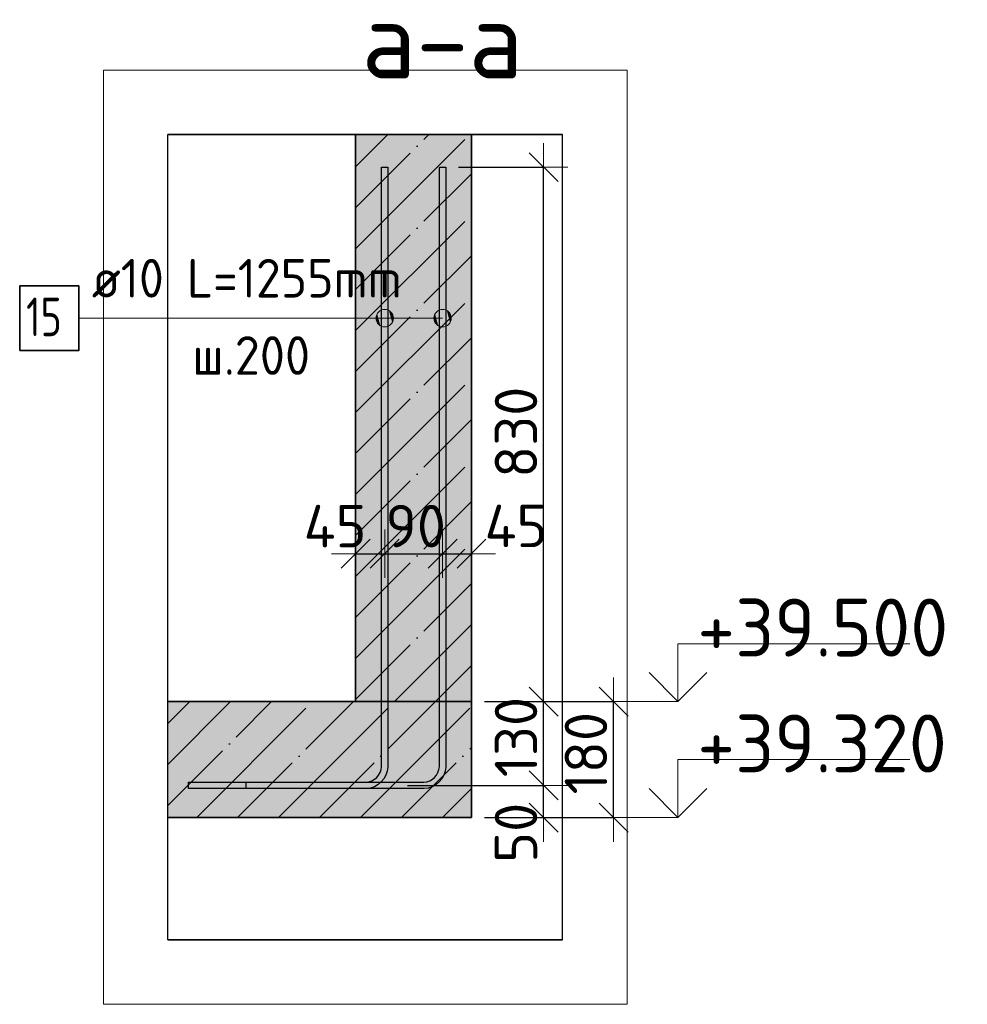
# Model space of a CAD drawing. Header units: millimetres. Extents: x 6386 to 94758, y 48049 to 71352.
# Tile 2 of 38: x 22382 to 23854, y 68729 to 70259. Entities that reach past the tile are written whole.
import ezdxf

# ---------------------------------------------------------------- set-up
doc = ezdxf.new("R2010")
doc.units = ezdxf.units.MM
doc.header["$PDMODE"] = 65
doc.linetypes.add('______11', pattern=[150, 120, -15, 0, -15])
doc.linetypes.add('______5', pattern=[330, 240, -30, 30, -30])
for name, color, linetype, lineweight in [('Standard', 7, 'Continuous', 25), ('Арм.стержн. Выпуски', 180, 'Continuous', 35), ('Высотная отметки_ общее', 7, 'Continuous', 13), ('Размерная линия_ общее', 7, 'Continuous', 13)]:
    doc.layers.add(name, color=color, linetype=linetype, lineweight=lineweight)
doc.styles.add('ISOCPEUR', font='ISOCPEUR')
doc.dimstyles.new('DIMSTYLE_2', dxfattribs={"dimtxt": 66, "dimasz": 75, "dimexe": 0, "dimexo": 0, "dimgap": 33, "dimtad": 2, "dimdec": 0, "dimrnd": 5, "dimzin": 12, "dimdsep": 46, "dimtxsty": 'ISOCPEUR', "dimblk1": 'ALL_ML_STRICH', "dimblk2": 'ALL_ML_STRICH', "dimsah": 1, "dimcen": 0, "dimclrd": 7, "dimclre": 256, "dimclrt": 7, "dimadec": 0, "dimazin": 0, "dimtfac": 1, "dimtdec": 0, "dimtix": 1, "dimtmove": 2, "dimatfit": 3, "dimfxl": 0, "dimtvp": 1.2, "dimtzin": 0, "dimlwd": 0, "dimlwe": -3, "dimarcsym": 0})
doc.dimstyles.new('DIMSTYLE_3', dxfattribs={"dimtxt": 66, "dimasz": 75, "dimexe": 0, "dimexo": 0, "dimgap": 33, "dimtad": 2, "dimdec": 0, "dimrnd": 5, "dimzin": 12, "dimdsep": 46, "dimtxsty": 'ISOCPEUR', "dimblk1": 'ALL_ML_STRICH', "dimblk2": 'ALL_ML_STRICH', "dimsah": 1, "dimcen": 0, "dimclrd": 7, "dimclre": 256, "dimclrt": 7, "dimadec": 0, "dimazin": 0, "dimtfac": 1, "dimtdec": 0, "dimtix": 1, "dimtmove": 2, "dimatfit": 3, "dimfxl": 0, "dimtvp": 1.2, "dimtzin": 0, "dimlwd": 0, "dimlwe": -3, "dimarcsym": 0})
doc.dimstyles.new('DIMSTYLE_4', dxfattribs={"dimtxt": 66, "dimasz": 75, "dimexe": 0, "dimexo": 0, "dimgap": 33, "dimtad": 2, "dimdec": 0, "dimrnd": 5, "dimzin": 12, "dimdsep": 46, "dimtxsty": 'ISOCPEUR', "dimblk1": 'ALL_ML_STRICH', "dimblk2": 'ALL_ML_STRICH', "dimsah": 1, "dimcen": 0, "dimclrd": 7, "dimclre": 256, "dimclrt": 7, "dimadec": 0, "dimazin": 0, "dimtfac": 1, "dimtdec": 0, "dimtix": 1, "dimtmove": 2, "dimatfit": 3, "dimfxl": 0, "dimtzin": 0, "dimlwd": 0, "dimlwe": -3, "dimarcsym": 0})

# ---------------------------------------------------------------- blocks, each defined once
blk = doc.blocks.new('ALL_ML_STRICH')
at = {"color": 0, "linetype": 'ByBlock', "lineweight": -2}
for p, q in [((0, -0.5), (0, 0.5)), ((-0.3, -0.3), (0.3, 0.3)), ((-1, 0), (0.5, 0))]:
    blk.add_line(p, q, dxfattribs=at)
blk = doc.blocks.new('*D4')
at = {"layer": 'DEFPOINTS', "color": 7, "linetype": 'Continuous', "lineweight": 13, "transparency": 33554687}
for p in [(23083.8, 69199.5), (23083.8, 69019.5), (23304.6, 69019.5)]:
    blk.add_point(p, dxfattribs=at)
at = {"layer": 'Размерная линия_ общее', "color": 253, "linetype": 'Continuous', "lineweight": -2, "true_color": 0xa0a0a0, "transparency": 33554687}
for p, q in [((23103.8, 69199.5), (23304.6, 69199.5)), ((23103.8, 69019.5), (23304.6, 69019.5))]:
    blk.add_line(p, q, dxfattribs=at)
at = {"layer": 'Размерная линия_ общее', "color": 7, "linetype": 'Continuous', "lineweight": -2, "transparency": 33554687}
blk.add_line((23304.6, 69019.5), (23304.6, 69199.5), dxfattribs=at)
at = {"layer": 'Размерная линия_ общее', "color": 7, "linetype": 'Continuous', "lineweight": 13, "transparency": 33554687, "xscale": 75, "yscale": 75, "zscale": 75}
for p, rotation in [((23304.6, 69199.5), 90), ((23304.6, 69019.5), 270)]:
    blk.add_blockref('ALL_ML_STRICH', p, dxfattribs=dict(at, rotation=rotation))
at = {"layer": 'Размерная линия_ общее', "color": 7, "linetype": 'Continuous', "lineweight": 13, "transparency": 33554687, "insert": (23261.6, 69119.4), "char_height": 66, "width": 198, "attachment_point": 5, "rotation": 90, "style": 'ISOCPEUR'}
blk.add_mtext('\\A1;{180}', dxfattribs=at)
blk = doc.blocks.new('*D5')
at = {"layer": 'DEFPOINTS', "color": 7, "linetype": 'Continuous', "lineweight": 13, "transparency": 33554687}
for p in [(22964.3, 69069.5), (23083.8, 69019.5), (23195.9, 69019.5)]:
    blk.add_point(p, dxfattribs=at)
at = {"layer": 'Размерная линия_ общее', "color": 253, "linetype": 'Continuous', "lineweight": -2, "true_color": 0xa0a0a0, "transparency": 33554687}
for p, q in [((22984.3, 69069.5), (23195.9, 69069.5)), ((23103.8, 69019.5), (23195.9, 69019.5))]:
    blk.add_line(p, q, dxfattribs=at)
at = {"layer": 'Размерная линия_ общее', "color": 7, "linetype": 'Continuous', "lineweight": -2, "transparency": 33554687}
blk.add_line((23195.9, 69019.5), (23195.9, 69069.5), dxfattribs=at)
at = {"layer": 'Размерная линия_ общее', "color": 7, "linetype": 'Continuous', "lineweight": 13, "transparency": 33554687, "xscale": 75, "yscale": 75, "zscale": 75}
for p, rotation in [((23195.9, 69069.5), 90), ((23195.9, 69019.5), 270)]:
    blk.add_blockref('ALL_ML_STRICH', p, dxfattribs=dict(at, rotation=rotation))
at = {"layer": 'Размерная линия_ общее', "color": 7, "linetype": 'Continuous', "lineweight": 13, "transparency": 33554687, "insert": (23152.9, 68995.8), "char_height": 66, "width": 132, "attachment_point": 5, "rotation": 90, "style": 'ISOCPEUR'}
blk.add_mtext('\\A1;{50}', dxfattribs=at)
blk = doc.blocks.new('*D6')
at = {"layer": 'DEFPOINTS', "color": 7, "linetype": 'Continuous', "lineweight": 13, "transparency": 33554687}
for p in [(23083.8, 69199.5), (22964.3, 69069.5), (23195.9, 69069.5)]:
    blk.add_point(p, dxfattribs=at)
at = {"layer": 'Размерная линия_ общее', "color": 253, "linetype": 'Continuous', "lineweight": -2, "true_color": 0xa0a0a0, "transparency": 33554687}
for p, q in [((23103.8, 69199.5), (23195.9, 69199.5)), ((22984.3, 69069.5), (23195.9, 69069.5))]:
    blk.add_line(p, q, dxfattribs=at)
at = {"layer": 'Размерная линия_ общее', "color": 7, "linetype": 'Continuous', "lineweight": -2, "transparency": 33554687}
blk.add_line((23195.9, 69069.5), (23195.9, 69199.5), dxfattribs=at)
at = {"layer": 'Размерная линия_ общее', "color": 7, "linetype": 'Continuous', "lineweight": 13, "transparency": 33554687, "xscale": 75, "yscale": 75, "zscale": 75}
for p, rotation in [((23195.9, 69199.5), 90), ((23195.9, 69069.5), 270)]:
    blk.add_blockref('ALL_ML_STRICH', p, dxfattribs=dict(at, rotation=rotation))
at = {"layer": 'Размерная линия_ общее', "color": 7, "linetype": 'Continuous', "lineweight": 13, "transparency": 33554687, "insert": (23152.9, 69144.4), "char_height": 66, "width": 198, "attachment_point": 5, "rotation": 90, "style": 'ISOCPEUR'}
blk.add_mtext('\\A1;{130}', dxfattribs=at)
blk = doc.blocks.new('*D7')
at = {"layer": 'DEFPOINTS', "color": 7, "linetype": 'Continuous', "lineweight": 13, "transparency": 33554687}
for p in [(23043.8, 70029.5), (23083.8, 69199.5), (23195.9, 69199.5)]:
    blk.add_point(p, dxfattribs=at)
at = {"layer": 'Размерная линия_ общее', "color": 253, "linetype": 'Continuous', "lineweight": -2, "true_color": 0xa0a0a0, "transparency": 33554687}
for p, q in [((23063.8, 70029.5), (23195.9, 70029.5)), ((23103.8, 69199.5), (23195.9, 69199.5))]:
    blk.add_line(p, q, dxfattribs=at)
at = {"layer": 'Размерная линия_ общее', "color": 7, "linetype": 'Continuous', "lineweight": -2, "transparency": 33554687}
blk.add_line((23195.9, 69199.5), (23195.9, 70029.5), dxfattribs=at)
at = {"layer": 'Размерная линия_ общее', "color": 7, "linetype": 'Continuous', "lineweight": 13, "transparency": 33554687, "xscale": 75, "yscale": 75, "zscale": 75}
for p, rotation in [((23195.9, 70029.5), 90), ((23195.9, 69199.5), 270)]:
    blk.add_blockref('ALL_ML_STRICH', p, dxfattribs=dict(at, rotation=rotation))
at = {"layer": 'Размерная линия_ общее', "color": 7, "linetype": 'Continuous', "lineweight": 13, "transparency": 33554687, "insert": (23152.9, 69617.8), "char_height": 66, "width": 198, "attachment_point": 5, "rotation": 90, "style": 'ISOCPEUR'}
blk.add_mtext('\\A1;{830}', dxfattribs=at)
blk = doc.blocks.new('COMPLEX_ELEVATIONDIM_0')
at = {"layer": 'Высотная отметки_ общее', "color": 7, "linetype": 'Continuous', "lineweight": 13, "transparency": 33554687}
for p, q in [((23404.6, 69199.5), (23404.6, 69289.5)), ((23404.6, 69289.5), (23764.6, 69289.5)), ((23404.6, 69199.5), (23359.6, 69244.5)), ((23404.6, 69199.5), (23449.6, 69244.5)), ((23404.6, 69199.5), (23298.5, 69199.5)), ((23404.6, 69199.5), (23404.6, 69199.5)), ((23404.6, 69199.5), (23404.6, 69199.5)), ((23404.6, 69199.5), (23404.6, 69199.5)), ((23404.6, 69199.5), (23404.6, 69199.5)), ((23404.6, 69019.5), (23404.6, 69109.5)), ((23404.6, 69109.5), (23764.6, 69109.5)), ((23404.6, 69019.5), (23359.6, 69064.5)), ((23404.6, 69019.5), (23449.6, 69064.5)), ((23404.6, 69019.5), (23404.6, 69019.5)), ((23404.6, 69019.5), (23404.6, 69019.5)), ((23404.6, 69019.5), (23404.6, 69019.5)), ((23404.6, 69019.5), (23404.6, 69019.5))]:
    blk.add_line(p, q, dxfattribs=at)
blk.add_lwpolyline([(23404.6, 69019.5), (23364.6, 69019.5), (23364.6, 69019.5), (23298.5, 69019.5)], dxfattribs=at)
at = {"layer": 'Высотная отметки_ общее', "color": 7, "linetype": 'Continuous', "lineweight": 13, "transparency": 33554687, "char_height": 90, "width": 447.716, "attachment_point": 7, "style": 'ISOCPEUR'}
for s, insert in [('\\W0.96;+39.500', (23434.6, 69269.5)), ('\\W0.96;+39.320', (23434.6, 69089.5))]:
    blk.add_mtext(s, dxfattribs=dict(at, insert=insert))
blk = doc.blocks.new('*D31')
at = {"layer": 'DEFPOINTS', "color": 7, "linetype": 'Continuous', "lineweight": 13, "transparency": 33554687}
for p in [(22903.8, 69441.7), (22948.9, 69437.1), (22903.8, 69429.1)]:
    blk.add_point(p, dxfattribs=at)
at = {"layer": 'Размерная линия_ общее', "color": 253, "linetype": 'Continuous', "lineweight": -2, "true_color": 0xa0a0a0, "transparency": 33554687}
for p, q in [((22903.8, 69429.1), (22903.8, 69429.1)), ((22948.9, 69429.1), (22948.9, 69429.1))]:
    blk.add_line(p, q, dxfattribs=at)
at = {"layer": 'Размерная линия_ общее', "color": 7, "linetype": 'Continuous', "lineweight": -2, "transparency": 33554687}
blk.add_line((22903.8, 69429.1), (22948.9, 69429.1), dxfattribs=at)
at = {"layer": 'Размерная линия_ общее', "color": 7, "linetype": 'Continuous', "lineweight": 13, "transparency": 33554687, "xscale": 75, "yscale": 75, "zscale": 75, "rotation": 180}
blk.add_blockref('ALL_ML_STRICH', (22903.8, 69429.1), dxfattribs=at)
at = {"layer": 'Размерная линия_ общее', "color": 7, "linetype": 'Continuous', "lineweight": 13, "transparency": 33554687, "xscale": 75, "yscale": 75, "zscale": 75}
blk.add_blockref('ALL_ML_STRICH', (22948.9, 69429.1), dxfattribs=at)
at = {"layer": 'Размерная линия_ общее', "color": 7, "linetype": 'Continuous', "lineweight": 13, "transparency": 33554687, "insert": (22871.8, 69472), "char_height": 66, "width": 132, "attachment_point": 5, "style": 'ISOCPEUR'}
blk.add_mtext('\\A1;{45}', dxfattribs=at)
blk = doc.blocks.new('*D32')
at = {"layer": 'DEFPOINTS', "color": 7, "linetype": 'Continuous', "lineweight": 13, "transparency": 33554687}
for p in [(22948.9, 69437.1), (22948.9, 69429.1), (23038.8, 69430.2)]:
    blk.add_point(p, dxfattribs=at)
at = {"layer": 'Размерная линия_ общее', "color": 253, "linetype": 'Continuous', "lineweight": -2, "true_color": 0xa0a0a0, "transparency": 33554687}
for p, q in [((22948.9, 69429.1), (22948.9, 69429.1)), ((23038.8, 69429.1), (23038.8, 69429.1))]:
    blk.add_line(p, q, dxfattribs=at)
at = {"layer": 'Размерная линия_ общее', "color": 7, "linetype": 'Continuous', "lineweight": -2, "transparency": 33554687}
blk.add_line((22948.9, 69429.1), (23038.8, 69429.1), dxfattribs=at)
at = {"layer": 'Размерная линия_ общее', "color": 7, "linetype": 'Continuous', "lineweight": 13, "transparency": 33554687, "xscale": 75, "yscale": 75, "zscale": 75, "rotation": 180}
blk.add_blockref('ALL_ML_STRICH', (22948.9, 69429.1), dxfattribs=at)
at = {"layer": 'Размерная линия_ общее', "color": 7, "linetype": 'Continuous', "lineweight": 13, "transparency": 33554687, "xscale": 75, "yscale": 75, "zscale": 75}
blk.add_blockref('ALL_ML_STRICH', (23038.8, 69429.1), dxfattribs=at)
at = {"layer": 'Размерная линия_ общее', "color": 7, "linetype": 'Continuous', "lineweight": 13, "transparency": 33554687, "insert": (22997.1, 69472.1), "char_height": 66, "width": 132, "attachment_point": 5, "style": 'ISOCPEUR'}
blk.add_mtext('\\A1;{90}', dxfattribs=at)
blk = doc.blocks.new('*D33')
at = {"layer": 'DEFPOINTS', "color": 7, "linetype": 'Continuous', "lineweight": 13, "transparency": 33554687}
for p in [(23038.8, 69430.2), (23038.8, 69429.1), (23083.8, 69430.2)]:
    blk.add_point(p, dxfattribs=at)
at = {"layer": 'Размерная линия_ общее', "color": 253, "linetype": 'Continuous', "lineweight": -2, "true_color": 0xa0a0a0, "transparency": 33554687}
for p, q in [((23038.8, 69429.1), (23038.8, 69429.1)), ((23083.8, 69429.1), (23083.8, 69429.1))]:
    blk.add_line(p, q, dxfattribs=at)
at = {"layer": 'Размерная линия_ общее', "color": 7, "linetype": 'Continuous', "lineweight": -2, "transparency": 33554687}
blk.add_line((23038.8, 69429.1), (23083.8, 69429.1), dxfattribs=at)
at = {"layer": 'Размерная линия_ общее', "color": 7, "linetype": 'Continuous', "lineweight": 13, "transparency": 33554687, "xscale": 75, "yscale": 75, "zscale": 75, "rotation": 180}
blk.add_blockref('ALL_ML_STRICH', (23038.8, 69429.1), dxfattribs=at)
at = {"layer": 'Размерная линия_ общее', "color": 7, "linetype": 'Continuous', "lineweight": 13, "transparency": 33554687, "xscale": 75, "yscale": 75, "zscale": 75}
blk.add_blockref('ALL_ML_STRICH', (23083.8, 69429.1), dxfattribs=at)
at = {"layer": 'Размерная линия_ общее', "color": 7, "linetype": 'Continuous', "lineweight": 13, "transparency": 33554687, "insert": (23152.9, 69472.4), "char_height": 66, "width": 132, "attachment_point": 5, "style": 'ISOCPEUR'}
blk.add_mtext('\\A1;{45}', dxfattribs=at)

msp = doc.modelspace()

# ---------------------------------------------------------------- hatches: boundary and pattern name
at = {"linetype": 'Continuous', "lineweight": -3, "true_color": 0xc7c7c7, "transparency": 33554687}
msp.add_hatch(color=9, dxfattribs=at).paths.add_polyline_path([(22903.8, 69199.5), (23083.8, 69199.5), (23083.8, 70080.1), (22903.8, 70080.1)])
at = {"layer": 'Арм.стержн. Выпуски', "linetype": 'Continuous', "lineweight": 13, "transparency": 33554687}
for points in [[(22937.2, 69788.2), (22937.2, 69801.7), (22935.4, 69795)], [(22937.2, 69801.7), (22942.1, 69783.4), (22942.1, 69806.6)], [(22937.2, 69801.7), (22937.2, 69788.2), (22942.1, 69783.4)], [(22942.1, 69806.6), (22948.9, 69781.5), (22948.9, 69808.5)], [(22942.1, 69806.6), (22942.1, 69783.4), (22948.9, 69781.5)], [(22948.9, 69808.5), (22948.9, 69781.5), (22955.6, 69783.4)], [(22948.9, 69808.5), (22955.6, 69783.4), (22955.6, 69806.6)], [(22955.6, 69806.6), (22955.6, 69783.4), (22960.5, 69788.2)], [(22955.6, 69806.6), (22960.5, 69788.2), (22960.5, 69801.7)], [(22960.5, 69801.7), (22960.5, 69788.2), (22962.4, 69795)], [(23027.2, 69788.2), (23027.2, 69801.7), (23025.3, 69795)], [(23027.2, 69801.7), (23032, 69783.4), (23032, 69806.6)], [(23027.2, 69801.7), (23027.2, 69788.2), (23032, 69783.4)], [(23032, 69806.6), (23038.8, 69781.5), (23038.8, 69808.5)], [(23032, 69806.6), (23032, 69783.4), (23038.8, 69781.5)], [(23038.8, 69808.5), (23038.8, 69781.5), (23045.5, 69783.4)], [(23038.8, 69808.5), (23045.5, 69783.4), (23045.5, 69806.6)], [(23045.5, 69806.6), (23045.5, 69783.4), (23050.4, 69788.2)], [(23045.5, 69806.6), (23050.4, 69788.2), (23050.4, 69801.7)], [(23050.4, 69801.7), (23050.4, 69788.2), (23052.3, 69795)]]:
    msp.add_hatch(color=7, dxfattribs=at).paths.add_polyline_path(points)
at = {"layer": 'Размерная линия_ общее', "linetype": 'Continuous', "lineweight": 35, "transparency": 33554687}
msp.add_hatch(color=9, dxfattribs=at).paths.add_polyline_path([(23083.8, 69019.5), (23083.8, 69199.5), (22612.1, 69199.5), (22612.1, 69019.5)])

# ---------------------------------------------------------------- linework, layer by layer
at = {"color": 7, "linetype": 'Continuous', "lineweight": 25, "transparency": 33554687}
msp.add_line((23133.8, 70080.1), (22853.8, 70080.1), dxfattribs=at)
at = {"color": 253, "linetype": '______11', "lineweight": -3, "true_color": 0xababab, "transparency": 33554687}
for p, q in [((22903.8, 69966.5), (23017.4, 70080.1)), ((22903.8, 69839.3), (23083.8, 70019.3)), ((22903.8, 69712), (23083.8, 69892)), ((22903.8, 69584.7), (23083.8, 69764.7)), ((22903.8, 69457.4), (23083.8, 69637.4)), ((22903.8, 69330.2), (23083.8, 69510.2)), ((22903.8, 69202.9), (23083.8, 69382.9)), ((23027.7, 69199.5), (23083.8, 69255.6))]:
    msp.add_line(p, q, dxfattribs=at)
at = {"color": 253, "linetype": '______5', "lineweight": -3, "true_color": 0xababab, "transparency": 33554687}
for p, q in [((22903.8, 69902.9), (23081, 70080.1)), ((22903.8, 70030.2), (22953.8, 70080.1)), ((22903.8, 69775.6), (23083.8, 69955.6)), ((22903.8, 69648.3), (23083.8, 69828.3)), ((22903.8, 69521.1), (23083.8, 69701.1)), ((22903.8, 69393.8), (23083.8, 69573.8)), ((22903.8, 69266.5), (23083.8, 69446.5)), ((22964.1, 69199.5), (23083.8, 69319.2))]:
    msp.add_line(p, q, dxfattribs=at)
at = {"color": 7, "linetype": 'Continuous', "lineweight": 35, "transparency": 33554687}
for p, q in [((22903.8, 70080.1), (22903.8, 69199.5)), ((23083.8, 69199.5), (23083.8, 70080.1)), ((22903.8, 69199.5), (23083.8, 69199.5))]:
    msp.add_line(p, q, dxfattribs=at)
at = {"layer": 'Standard', "color": 52, "linetype": 'Continuous', "lineweight": -3, "transparency": 33554687}
for p, q in [((22612.1, 68829.5), (22612.1, 70080.1)), ((22612.1, 68829.5), (22612.1, 70080.1)), ((23225.4, 70080.1), (22612.1, 70080.1)), ((22612.1, 70080.1), (23225.4, 70080.1)), ((23225.4, 68829.5), (23225.4, 70080.1)), ((23225.4, 68829.5), (23225.4, 70080.1)), ((23225.4, 68829.5), (22612.1, 68829.5)), ((22612.1, 68829.5), (23225.4, 68829.5))]:
    msp.add_line(p, q, dxfattribs=at)
at = {"layer": 'Standard', "color": 7, "linetype": 'Continuous', "lineweight": 13, "transparency": 33554687}
msp.add_lwpolyline([(22512.1, 68729.5), (23325.4, 68729.5), (23325.4, 70180.1), (22512.1, 70180.1), (22512.1, 68729.5)], dxfattribs=at)
at = {"layer": 'Арм.стержн. Выпуски', "color": 7, "linetype": 'Continuous', "lineweight": 13, "transparency": 33554687}
for p, q in [((22948.9, 69808.5), (22948.9, 69808.5)), ((23038.8, 69808.5), (23038.8, 69808.5)), ((22473.8, 69795), (22879.3, 69795)), ((22879.3, 69795), (23038.8, 69795)), ((22879.3, 69795), (22948.9, 69795)), ((22935.4, 69795), (22935.4, 69795)), ((22962.4, 69795), (22962.4, 69795)), ((23025.3, 69795), (23025.3, 69795)), ((23052.3, 69795), (23052.3, 69795)), ((22948.9, 69781.5), (22948.9, 69781.5)), ((23038.8, 69781.5), (23038.8, 69781.5))]:
    msp.add_line(p, q, dxfattribs=at)
at = {"layer": 'Арм.стержн. Выпуски', "color": 4, "linetype": 'Continuous', "lineweight": 25, "transparency": 33554687}
for points in [[(22953.9, 70029.5), (22953.9, 69097.8), (22953, 69091.7), (22950.9, 69085.4), (22947.6, 69079.5), (22943.6, 69074.7), (22938.8, 69070.7), (22933, 69067.4), (22926.6, 69065.3), (22920.5, 69064.5), (22643.9, 69064.5), (22643.9, 69074.5), (22919.8, 69074.5), (22924.3, 69075.1), (22928.9, 69076.6), (22933.1, 69079), (22936.5, 69081.8), (22939.4, 69085.2), (22941.7, 69089.4), (22943.2, 69094), (22943.9, 69098.5), (22943.9, 70029.5), (22953.9, 70029.5)], [(23043.8, 70029.5), (23043.8, 69097.8), (23042.9, 69091.7), (23040.8, 69085.4), (23037.6, 69079.5), (23033.6, 69074.7), (23028.7, 69070.7), (23022.9, 69067.4), (23016.5, 69065.3), (23010.4, 69064.5), (22733.8, 69064.5), (22733.8, 69074.5), (23009.8, 69074.5), (23014.3, 69075.1), (23018.8, 69076.6), (23023, 69079), (23026.5, 69081.8), (23029.3, 69085.2), (23031.7, 69089.4), (23033.2, 69094), (23033.8, 69098.5), (23033.8, 70029.5), (23043.8, 70029.5)]]:
    msp.add_lwpolyline(points, dxfattribs=at)
at = {"layer": 'Арм.стержн. Выпуски', "color": 7, "linetype": 'Continuous', "lineweight": 35, "transparency": 33554687}
msp.add_lwpolyline([(22381.8, 69745), (22473.8, 69745), (22473.8, 69845), (22381.8, 69845), (22381.8, 69745)], dxfattribs=at)
at = {"layer": 'Арм.стержн. Выпуски', "color": 7, "linetype": 'Continuous', "lineweight": 13, "transparency": 33554687}
for centre in [(22948.9, 69795), (23038.8, 69795)]:
    msp.add_circle(centre, 13.5, dxfattribs=at)
at = {"layer": 'Размерная линия_ общее', "color": 7, "linetype": 'Continuous', "lineweight": 25, "transparency": 33554687}
for p, q in [((22612.1, 68969.5), (22612.1, 69249.5)), ((23083.8, 69199.5), (22903.8, 69199.5))]:
    msp.add_line(p, q, dxfattribs=at)
at = {"layer": 'Размерная линия_ общее', "color": 253, "linetype": '______11', "lineweight": -3, "true_color": 0xababab, "transparency": 33554687}
for p, q in [((22612.1, 69165.7), (22645.9, 69199.5)), ((22612.1, 69038.4), (22773.1, 69199.5)), ((22720.4, 69019.5), (22900.4, 69199.5)), ((22847.7, 69019.5), (23027.7, 69199.5)), ((22975, 69019.5), (23083.8, 69128.3))]:
    msp.add_line(p, q, dxfattribs=at)
at = {"layer": 'Размерная линия_ общее', "color": 253, "linetype": '______5', "lineweight": -3, "true_color": 0xababab, "transparency": 33554687}
for p, q in [((22612.1, 69102), (22709.5, 69199.5)), ((22656.8, 69019.5), (22836.8, 69199.5)), ((22784.1, 69019.5), (22964.1, 69199.5)), ((22911.3, 69019.5), (23083.8, 69192)), ((23038.6, 69019.5), (23083.8, 69064.7))]:
    msp.add_line(p, q, dxfattribs=at)
at = {"layer": 'Размерная линия_ общее', "color": 7, "linetype": 'Continuous', "lineweight": 35, "transparency": 33554687}
for p, q in [((22903.8, 69199.5), (22612.1, 69199.5)), ((23083.8, 69019.5), (23083.8, 69199.5)), ((22612.1, 69019.5), (23083.8, 69019.5))]:
    msp.add_line(p, q, dxfattribs=at)

# ---------------------------------------------------------------- block references
at = {"layer": 'Высотная отметки_ общее', "color": 7, "linetype": 'Continuous', "lineweight": 13, "transparency": 33554687}
msp.add_blockref('COMPLEX_ELEVATIONDIM_0', (0, 0), dxfattribs=at)

# ---------------------------------------------------------------- texts
at = {"layer": 'Standard', "color": 7, "linetype": 'Continuous', "lineweight": 13, "transparency": 33554687, "insert": (22913.1, 70167.3), "char_height": 120, "width": 331.2, "attachment_point": 7, "style": 'ISOCPEUR'}
msp.add_mtext('\\A1;{\\fISOCPEUR|i0|b0;\\H120.000000;\\W1.000000;\\C7;а-а}\\P', dxfattribs=at)
at = {"layer": 'Арм.стержн. Выпуски', "color": 7, "linetype": 'Continuous', "lineweight": 25, "transparency": 33554687, "char_height": 60, "attachment_point": 7, "style": 'ISOCPEUR'}
for s, insert, width in [('\\W0.94;ø10 L=1255mm ', (22493.8, 69827), 573.922), ('\\W0.75;15', (22391.8, 69767), 94.456), ('\\W0.95;ш.200 ', (22649.8, 69707), 262.399)]:
    msp.add_mtext(s, dxfattribs=dict(at, insert=insert, width=width))

# ---------------------------------------------------------------- dimensions: what is measured, and where the dimension line sits
at = {"layer": 'Размерная линия_ общее', "color": 7, "linetype": 'Continuous', "lineweight": 13, "transparency": 33554687}
for base, p1, p2, dimstyle, picture, middle in [((23195.9, 70029.5), (23103.8, 69199.5), (23063.8, 70029.5), 'DIMSTYLE_4', '*D7', (23152.9, 69617.8)), ((23195.9, 69199.5), (22984.3, 69069.5), (23103.8, 69199.5), 'DIMSTYLE_3', '*D6', (23152.9, 69144.4)), ((23304.6, 69199.5), (23103.8, 69019.5), (23103.8, 69199.5), 'DIMSTYLE_2', '*D4', (23261.6, 69119.4)), ((23195.9, 69069.5), (23103.8, 69019.5), (22984.3, 69069.5), 'DIMSTYLE_3', '*D5', (23152.9, 68995.8))]:
    dim = msp.add_linear_dim(base=base, p1=p1, p2=p2, angle=90, dimstyle=dimstyle, override={"dimpost": '<>', "dimclrd": 7, "dimclre": 253, "dimclrt": 7, "dimlwd": 0, "dimlwe": 65533}, dxfattribs=at)
    dim.commit()
    dim.dimension.update_dxf_attribs({"geometry": picture, "text_midpoint": middle, "dimtype": 160})
for base, p1, p2, picture, middle in [((22948.9, 69429.1), (22903.8, 69429.1), (22948.9, 69429.1), '*D31', (22871.8, 69472)), ((23038.8, 69429.1), (22948.9, 69429.1), (23038.8, 69429.1), '*D32', (22997.1, 69472.1)), ((23083.8, 69429.1), (23038.8, 69429.1), (23083.8, 69429.1), '*D33', (23152.9, 69472.4))]:
    dim = msp.add_linear_dim(base=base, p1=p1, p2=p2, dimstyle='DIMSTYLE_3', override={"dimpost": '<>', "dimclrd": 7, "dimclre": 253, "dimclrt": 7, "dimlwd": 0, "dimlwe": 65533}, dxfattribs=at)
    dim.commit()
    dim.dimension.update_dxf_attribs({"geometry": picture, "text_midpoint": middle, "dimtype": 160})

doc.saveas('drawing.dxf')
